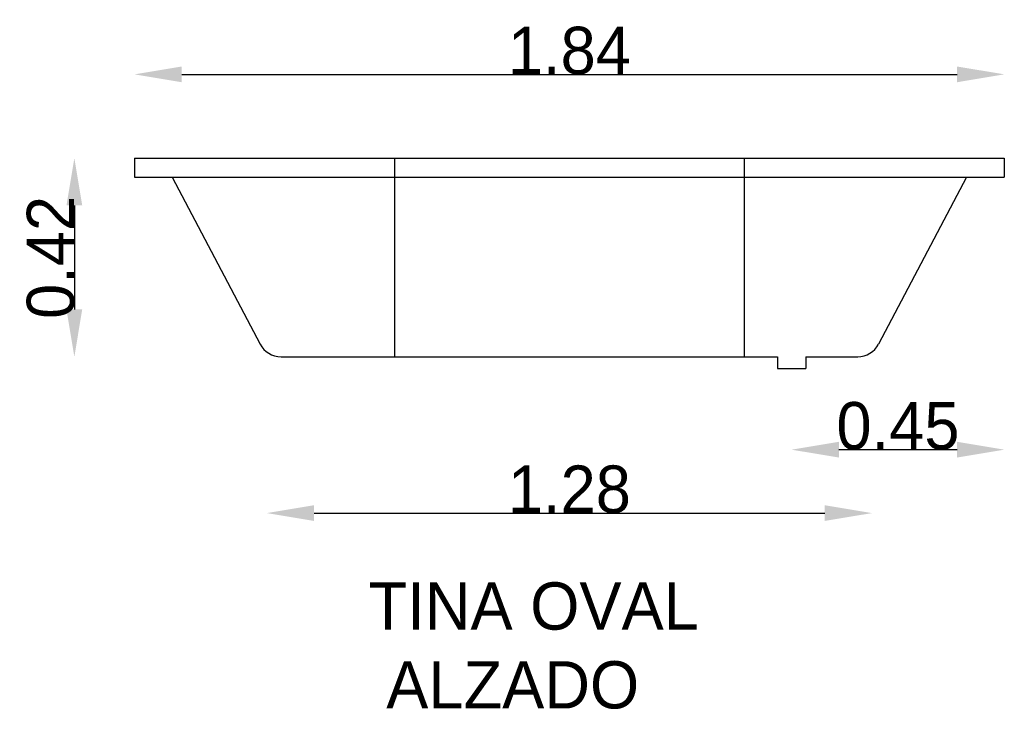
# Model space of a CAD drawing. Extents: x -7.43 to -5.35, y -0.37 to 1.09.
import ezdxf

# ---------------------------------------------------------------- set-up
doc = ezdxf.new("R2010")
doc.units = 0
doc.header["$MEASUREMENT"] = 0
doc.layers.get('0').update_dxf_attribs({"linetype": 'CONTINUOUS'})
doc.layers.get('DEFPOINTS').update_dxf_attribs({"linetype": 'CONTINUOUS'})
doc.dimstyles.get("Standard").update_dxf_attribs({"dimtxt": 0.18, "dimasz": 0.18, "dimexe": 0.18, "dimexo": 0.0625, "dimgap": 0.09, "dimtad": 0, "dimtih": 1, "dimtoh": 1, "dimdec": 4, "dimzin": 0, "dimdsep": 46, "dimtxsty": 'Standard', "dimcen": 0.09, "dimadec": 0, "dimazin": 0, "dimtfac": 1, "dimtdec": 4, "dimtofl": 0, "dimtmove": 0, "dimatfit": 3, "dimfxl": 0, "dimtolj": 1, "dimtzin": 0, "dimarcsym": 0})

# ---------------------------------------------------------------- blocks, each defined once
blk = doc.blocks.new('*D3')
at = {"color": 0, "linetype": 'ByBlock'}
blk.add_line((-7.3185, 0.6931), (-7.3185, 0.4731), dxfattribs=at)
for points in [[(-7.3352, 0.6931), (-7.3019, 0.6931), (-7.3185, 0.7931)], [(-7.3352, 0.4731), (-7.3019, 0.4731), (-7.3185, 0.3731)]]:
    blk.add_solid(points, dxfattribs=at)
at = {"layer": 'DEFPOINTS', "color": 0, "linetype": 'ByBlock'}
for p in [(-7.1914, 0.7931), (-7.3185, 0.3731), (-6.9114, 0.3731)]:
    blk.add_point(p, dxfattribs=at)
at = {"color": 0, "linetype": 'ByBlock', "insert": (-7.3685, 0.5831), "char_height": 0.1, "attachment_point": 5, "rotation": 90}
blk.add_mtext('\\A1;0.42', dxfattribs=at)
blk = doc.blocks.new('*D2')
at = {"color": 0, "linetype": 'ByBlock'}
blk.add_line((-5.4514, 0.0424), (-5.7014, 0.0424), dxfattribs=at)
for points in [[(-5.7014, 0.0591), (-5.7014, 0.0258), (-5.8014, 0.0424)], [(-5.4514, 0.0591), (-5.4514, 0.0258), (-5.3514, 0.0424)]]:
    blk.add_solid(points, dxfattribs=at)
at = {"layer": 'DEFPOINTS', "color": 0, "linetype": 'ByBlock'}
for p in [(-5.3514, 0.7531), (-5.8014, 0.3481), (-5.8014, 0.0424)]:
    blk.add_point(p, dxfattribs=at)
at = {"color": 0, "linetype": 'ByBlock', "insert": (-5.5764, 0.0924), "char_height": 0.1, "attachment_point": 5}
blk.add_mtext('\\A1;0.45', dxfattribs=at)
blk = doc.blocks.new('*D1')
at = {"color": 0, "linetype": 'ByBlock'}
blk.add_line((-6.8114, 0.0424), (-5.7314, 0.0424), dxfattribs=at)
for points in [[(-6.8114, 0.0591), (-6.8114, 0.0258), (-6.9114, 0.0424)], [(-5.7314, 0.0591), (-5.7314, 0.0258), (-5.6314, 0.0424)]]:
    blk.add_solid(points, dxfattribs=at)
at = {"layer": 'DEFPOINTS', "color": 0, "linetype": 'ByBlock'}
for p in [(-6.9114, 0.3731), (-5.6314, 0.3731), (-5.6314, 0.0424)]:
    blk.add_point(p, dxfattribs=at)
at = {"color": 0, "linetype": 'ByBlock', "insert": (-6.2714, 0.0924), "char_height": 0.1, "attachment_point": 5}
blk.add_mtext('\\A1;1.28', dxfattribs=at)
blk = doc.blocks.new('*D0')
at = {"color": 0, "linetype": 'ByBlock'}
blk.add_line((-7.0914, 0.9703), (-5.4514, 0.9703), dxfattribs=at)
for points in [[(-7.0914, 0.9869), (-7.0914, 0.9536), (-7.1914, 0.9703)], [(-5.4514, 0.9869), (-5.4514, 0.9536), (-5.3514, 0.9703)]]:
    blk.add_solid(points, dxfattribs=at)
at = {"layer": 'DEFPOINTS', "color": 0, "linetype": 'ByBlock'}
for p in [(-5.3514, 0.9703), (-7.1914, 0.7931), (-5.3514, 0.7931)]:
    blk.add_point(p, dxfattribs=at)
at = {"color": 0, "linetype": 'ByBlock', "insert": (-6.2714, 1.0203), "char_height": 0.1, "attachment_point": 5}
blk.add_mtext('\\A1;1.84', dxfattribs=at)

msp = doc.modelspace()

# ---------------------------------------------------------------- linework, layer by layer
for p, q in [((-7.1914, 0.7931), (-5.3514, 0.7931)), ((-7.1914, 0.7931), (-7.1914, 0.7531)), ((-6.6414, 0.7931), (-6.6414, 0.3731)), ((-5.9014, 0.7931), (-5.9014, 0.3731)), ((-5.3514, 0.7931), (-5.3514, 0.7531)), ((-7.1914, 0.7531), (-5.3514, 0.7531)), ((-7.1114, 0.7531), (-6.9255, 0.3998)), ((-5.4314, 0.7531), (-5.6174, 0.3998)), ((-6.8813, 0.3731), (-5.8314, 0.3731)), ((-5.8314, 0.3731), (-5.8314, 0.3481)), ((-5.7714, 0.3731), (-5.6616, 0.3731)), ((-5.7714, 0.3731), (-5.7714, 0.3481)), ((-5.8314, 0.3481), (-5.7714, 0.3481))]:
    msp.add_line(p, q)
for centre, start, end in [((-6.8813, 0.4231), 207.7585, 270), ((-5.6616, 0.4231), 270, 332.2415)]:
    msp.add_arc(centre, 0.05, start, end)

# ---------------------------------------------------------------- texts
at = {"color": 5}
for s, p in [('TINA OVAL', (-6.696, -0.2041)), (' ALZADO', (-6.696, -0.3708))]:
    msp.add_text(s, height=0.1, dxfattribs=at).set_placement(p)

# ---------------------------------------------------------------- dimensions: what is measured, and where the dimension line sits
at = {"color": 1}
for base, p1, p2, picture, middle in [((-5.3514, 0.9703), (-7.1914, 0.7931), (-5.3514, 0.7931), '*D0', (-6.2714, 1.0203)), ((-5.6314, 0.0424), (-6.9114, 0.3731), (-5.6314, 0.3731), '*D1', (-6.2714, 0.0924))]:
    dim = msp.add_linear_dim(base=base, p1=p1, p2=p2, dimstyle='Standard', override={"dimtxt": 0.1, "dimasz": 0.1, "dimexe": 1.25, "dimexo": 0.625, "dimgap": 0, "dimtad": 1, "dimtih": 0, "dimtoh": 0, "dimdec": 2, "dimzin": 8, "dimcen": 2.5, "dimse1": 1, "dimse2": 1, "dimtdec": 2, "dimtix": 1, "dimtofl": 1}, dxfattribs=at)
    dim.commit()
    dim.dimension.update_dxf_attribs({"geometry": picture, "text_midpoint": middle})
dim = msp.add_linear_dim(base=(-5.8014, 0.1766), p1=(-5.3514, 0.8872), p2=(-5.8014, 0.4822), dimstyle='Standard', override={"dimtxt": 0.1, "dimasz": 0.1, "dimexe": 1.25, "dimexo": 0.625, "dimgap": 0, "dimtad": 1, "dimtih": 0, "dimtoh": 0, "dimdec": 2, "dimzin": 8, "dimcen": 2.5, "dimse1": 1, "dimse2": 1, "dimtdec": 2, "dimtix": 1, "dimtofl": 1}, dxfattribs=at)
dim.commit()
dim.dimension.update_dxf_attribs({"geometry": '*D2', "text_midpoint": (-5.5764, 0.2266), "insert": (0, 0.1341)})
dim = msp.add_linear_dim(base=(-7.3185, 0.3731), p1=(-7.1914, 0.7931), p2=(-6.9114, 0.3731), angle=90, dimstyle='Standard', override={"dimtxt": 0.1, "dimasz": 0.1, "dimexe": 1.25, "dimexo": 0.625, "dimgap": 0, "dimtad": 1, "dimtih": 0, "dimtoh": 0, "dimdec": 2, "dimzin": 8, "dimcen": 2.5, "dimse1": 1, "dimse2": 1, "dimtdec": 2, "dimtix": 1, "dimtofl": 1}, dxfattribs=at)
dim.commit()
dim.dimension.update_dxf_attribs({"geometry": '*D3', "text_midpoint": (-7.3685, 0.5831)})

doc.saveas('drawing.dxf')
